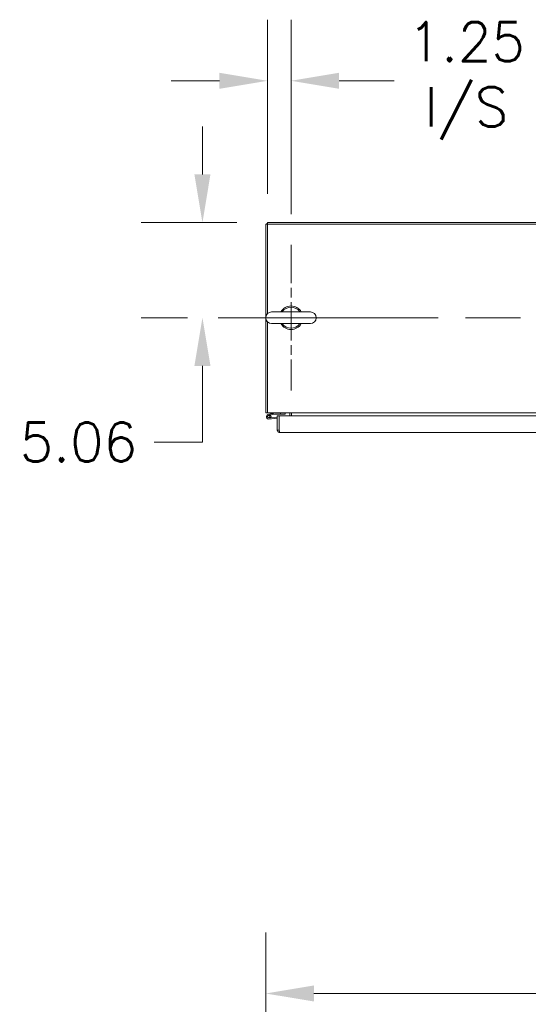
# Model space of a CAD drawing. Header units: inches. Extents: x 15 to 424, y 13 to 263.
# Tile 55 of 125: x 98 to 125, y 210 to 263. Entities that reach past the tile are written whole.
import ezdxf

# ---------------------------------------------------------------- set-up
doc = ezdxf.new("R2010")
doc.units = ezdxf.units.IN
doc.header["$LTSCALE"] = 26
doc.header["$MEASUREMENT"] = 0
doc.linetypes.add('CHAIN', pattern=[0.7087, 0.4724, -0.0591, 0.1181, -0.0591])
for name, color, linetype, lineweight in [('Center Mark (ANSI)', 7, 'Continuous', 5), ('Centerline (ANSI)', 7, 'Continuous', 5), ('Dimension (ANSI)', 7, 'Continuous', 5), ('Visible (ANSI)', 7, 'Continuous', 5)]:
    doc.layers.add(name, color=color, linetype=linetype, lineweight=lineweight)
doc.styles.add('ROMANS', font='romans.shx')
doc.dimstyles.new('Default (ANSI)', dxfattribs={"dimscale": 26, "dimtxt": 0.08, "dimasz": 0.098425, "dimexe": 0.125, "dimexo": 0.0625, "dimgap": 0.031496, "dimtad": 0, "dimtih": 1, "dimtoh": 1, "dimrnd": 1e-08, "dimzin": 0, "dimdsep": 46, "dimtxsty": 'ROMANS', "dimcen": 0.09, "dimdle": 0.393701, "dimclrd": 256, "dimclre": 256, "dimclrt": 256, "dimadec": 0, "dimazin": 0, "dimtfac": 1.25, "dimtofl": 0, "dimtmove": 0, "dimatfit": 3, "dimfxl": 1, "dimtolj": 1, "dimtzin": 0, "dimlwd": -1, "dimlwe": -1, "dimarcsym": 0})

# ---------------------------------------------------------------- blocks, each defined once
blk = doc.blocks.new('*D5')
at = {"layer": 'Defpoints', "color": 0, "transparency": 16777216}
for p in [(170.833, 210.965), (110.708, 194.451), (170.833, 194.451)]:
    blk.add_point(p, dxfattribs=at)
at = {"layer": 'Dimension (ANSI)', "transparency": 16777216}
for p, q in [((110.708, 196.076), (110.708, 214.215)), ((170.833, 196.076), (170.833, 214.215)), ((113.267, 210.965), (131.731, 210.965)), ((168.274, 210.965), (149.811, 210.965))]:
    blk.add_line(p, q, dxfattribs=at)
for points in [[(113.267, 211.392), (113.267, 210.539), (110.708, 210.965)], [(168.274, 211.392), (168.274, 210.539), (170.833, 210.965)]]:
    blk.add_solid(points, dxfattribs=at)
at = {"layer": 'Dimension (ANSI)', "transparency": 16777216, "insert": (140.771, 210.965), "char_height": 2.08, "attachment_point": 5, "style": 'ROMANS'}
blk.add_mtext('\\A1;60.13{\\PTUB WIDTH}', dxfattribs=at)
blk = doc.blocks.new('*D9')
at = {"layer": 'Defpoints', "color": 0, "transparency": 16777216}
for p in [(110.802, 251.97), (107.342, 246.908), (108.177, 246.908)]:
    blk.add_point(p, dxfattribs=at)
at = {"layer": 'Dimension (ANSI)', "transparency": 16777216}
for p, q in [((107.342, 254.529), (107.342, 257.088)), ((109.177, 251.97), (104.092, 251.97)), ((106.552, 246.908), (104.092, 246.908)), ((107.342, 244.349), (107.342, 240.295)), ((107.342, 240.295), (104.782, 240.295))]:
    blk.add_line(p, q, dxfattribs=at)
for points in [[(106.915, 254.529), (107.768, 254.529), (107.342, 251.97)], [(106.915, 244.349), (107.768, 244.349), (107.342, 246.908)]]:
    blk.add_solid(points, dxfattribs=at)
at = {"layer": 'Dimension (ANSI)', "transparency": 16777216, "insert": (97.625, 241.335), "char_height": 2.08, "attachment_point": 1, "style": 'ROMANS'}
blk.add_mtext('\\A1;5.06', dxfattribs=at)
blk = doc.blocks.new('*D10')
at = {"layer": 'Defpoints', "color": 0, "transparency": 16777216}
for p in [(112.052, 259.51), (110.802, 251.877), (112.052, 250.783)]:
    blk.add_point(p, dxfattribs=at)
at = {"layer": 'Dimension (ANSI)', "transparency": 16777216}
for p, q in [((110.802, 253.502), (110.802, 262.76)), ((112.052, 252.408), (112.052, 262.76)), ((108.243, 259.51), (105.684, 259.51)), ((114.611, 259.51), (117.535, 259.51))]:
    blk.add_line(p, q, dxfattribs=at)
for points in [[(108.243, 259.937), (108.243, 259.084), (110.802, 259.51)], [(114.611, 259.937), (114.611, 259.084), (112.052, 259.51)]]:
    blk.add_solid(points, dxfattribs=at)
at = {"layer": 'Dimension (ANSI)', "transparency": 16777216, "insert": (121.375, 259.51), "char_height": 2.08, "attachment_point": 5, "style": 'ROMANS'}
blk.add_mtext('\\A1;1.25{\\PI/S}', dxfattribs=at)

msp = doc.modelspace()

# ---------------------------------------------------------------- linework, layer by layer
at = {"layer": 'Center Mark (ANSI)', "linetype": 'CHAIN', "ltscale": 0.165489}
msp.add_line((112.0519, 250.7827), (112.0519, 243.0327), dxfattribs=at)
at = {"layer": 'Centerline (ANSI)', "linetype": 'CHAIN', "ltscale": 0.952448}
msp.add_line((108.1769, 246.9077), (173.3645, 246.9077), dxfattribs=at)
at = {"layer": 'Visible (ANSI)'}
for p, q in [((110.8019, 251.9702), (110.8019, 251.8765)), ((170.7395, 251.9702), (110.8019, 251.9702)), ((110.7082, 251.8765), (110.7082, 241.8452)), ((110.7082, 251.8765), (110.8019, 251.8765)), ((110.8019, 247.1261), (110.8019, 251.8765)), ((110.8019, 251.8765), (170.7395, 251.8765)), ((113.0819, 247.2177), (111.0219, 247.2177)), ((110.8019, 241.9702), (110.8019, 246.6893)), ((111.0219, 246.5977), (113.0819, 246.5977)), ((110.8019, 241.9702), (110.8019, 241.8492)), ((110.7082, 241.8452), (110.8019, 241.8452)), ((110.8019, 241.8452), (110.8019, 241.8492)), ((170.7395, 241.8452), (110.8019, 241.8452)), ((110.8355, 241.7668), (111.1628, 241.8448)), ((110.977, 241.5907), (110.87, 241.583)), ((111.3234, 241.5599), (110.8754, 241.5207)), ((110.9058, 241.5984), (110.9829, 241.6051)), ((111.0445, 241.7524), (110.9553, 241.7311)), ((110.9765, 241.5898), (111.3234, 241.6201)), ((111.1642, 241.8451), (111.0445, 241.7823)), ((111.0445, 241.7524), (111.1701, 241.7823)), ((111.0445, 241.7823), (111.0445, 241.7524)), ((111.1736, 241.7827), (111.4895, 241.7827)), ((111.3234, 241.6849), (111.4171, 241.6849)), ((111.3234, 240.9349), (111.3234, 241.6849)), ((111.4171, 241.6849), (111.4171, 240.9349)), ((111.4281, 240.9349), (111.4281, 241.6849)), ((111.4281, 241.6849), (140.5734, 241.6849)), ((111.4895, 241.8452), (111.4895, 241.7827)), ((111.4895, 241.7827), (111.7395, 241.7827)), ((111.7395, 241.7827), (111.7395, 241.8452)), ((111.9895, 241.6849), (111.9895, 241.814)), ((112.0832, 241.814), (112.0832, 241.8452)), ((112.0832, 241.6849), (112.0832, 241.814)), ((111.4171, 240.9349), (111.3234, 240.9349)), ((111.4281, 241.0672), (111.4171, 241.0662)), ((140.5734, 240.8099), (111.4483, 240.8099))]:
    msp.add_line(p, q, dxfattribs=at)
msp.add_circle((110.8645, 241.6452), 0.06, dxfattribs=at)
for centre, radius, start, end in [((110.927, 251.7515), 0.2188, 124.86586, 145.13414), ((111.0219, 246.9077), 0.31, 90, 270), ((112.0519, 246.9077), 0.625, 29.73571, 150.26429), ((112.0519, 246.9077), 0.56, 33.61237, 146.38763), ((113.0819, 246.9077), 0.31, 270, 90), ((112.0519, 246.9077), 0.625, 209.73571, 330.26429), ((112.0519, 246.9077), 0.56, 213.61237, 326.38763), ((110.8645, 241.6452), 0.125, 341.2717, 275), ((110.8645, 241.6452), 0.0625, 311.40906, 275), ((110.8645, 241.6452), 0.0625, 275, 311.40906), ((110.8645, 241.6452), 0.125, 333.66775, 334.10886), ((110.8645, 241.6452), 0.125, 334.10886, 341.2717), ((111.1663, 241.8302), 0.015, 97.75699, 103.40522), ((111.1663, 241.8302), 0.015, 90, 97.75699), ((111.1736, 241.7677), 0.015, 90, 103.40522), ((111.4146, 241.5654), 0.0625, 77.48022, 87.70756), ((111.9583, 241.814), 0.0313, 0, 90), ((111.9583, 241.814), 0.125, 0, 14.48343)]:
    msp.add_arc(centre, radius, start, end, dxfattribs=at)
msp.add_open_spline([(111.3234, 240.9349), (111.3234, 240.9262), (111.3243, 240.9175), (111.3261, 240.909)], degree=3, dxfattribs=at)
for points, knots in [([(111.3261, 240.909), (111.333, 240.8763), (111.3537, 240.8467), (111.3821, 240.8289), (111.4018, 240.8166), (111.425, 240.8099), (111.4483, 240.8099)], [-0.86719116, -0.86719116, -0.86719116, -0.86719116, -0.3557543, -0.3557543, -0.3557543, 0, 0, 0, 0]), ([(111.431, 240.9092), (111.4239, 240.9142), (111.4186, 240.9219), (111.4174, 240.9305), (111.4172, 240.9319), (111.4171, 240.9334), (111.4171, 240.9349)], [0.37885336, 0.37885336, 0.37885336, 0.37885336, 0.91100988, 0.91100988, 0.91100988, 1, 1, 1, 1]), ([(111.4281, 240.9349), (111.4325, 240.8927), (111.4368, 240.8513), (111.4411, 240.8289), (111.4435, 240.8166), (111.4459, 240.8099), (111.4483, 240.8099)], [-1, -1, -1, -1, -0.3557543, -0.3557543, -0.3557543, 0, 0, 0, 0])]:
    msp.add_open_spline(points, degree=3, knots=knots, dxfattribs=at)

# ---------------------------------------------------------------- dimensions: what is measured, and where the dimension line sits
at = {"layer": 'Dimension (ANSI)'}
for base, p1, p2, text, picture, middle in [((112.0519, 259.5104), (110.8019, 251.8765), (112.0519, 250.7827), '<>{\\PI/S}', '*D10', (121.3748, 259.5104)), ((170.8332037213, 210.9654786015), (110.7082037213, 194.4514298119), (170.8332037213, 194.4514298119), '<>{\\PTUB WIDTH}', '*D5', (140.7707037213, 210.9654786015))]:
    dim = msp.add_linear_dim(base=base, p1=p1, p2=p2, angle=180, text=text, dimstyle='Default (ANSI)', override={"dimtih": 0, "dimtoh": 0, "dimdec": 2, "dimtp": 0, "dimtm": 0, "dimtdec": 2, "dimatfit": 1}, dxfattribs=at)
    dim.commit()
    dim.dimension.update_dxf_attribs({"geometry": picture, "text_midpoint": middle, "dimtype": 160})
dim = msp.add_linear_dim(base=(107.3416, 246.9077), p1=(110.8019, 251.9702), p2=(108.1769, 246.9077), angle=90, dimstyle='Default (ANSI)', override={"dimdec": 2, "dimtp": 0, "dimtm": 0, "dimtdec": 2, "dimatfit": 1}, dxfattribs=at)
dim.commit()
dim.dimension.update_dxf_attribs({"geometry": '*D9', "text_midpoint": (100.7941, 240.2946), "dimtype": 160})

doc.saveas('drawing.dxf')
